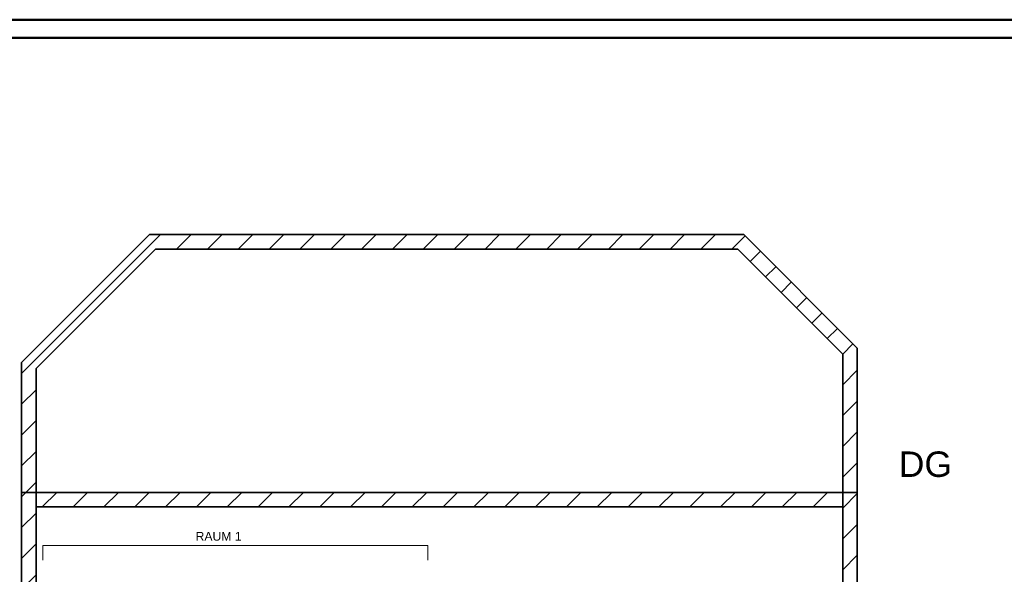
# Model space of a CAD drawing. Extents: x -110 to 890, y -109 to 311.
# Tile 6 of 7: x 434 to 705, y 158 to 311. Entities that reach past the tile are written whole.
import ezdxf

# ---------------------------------------------------------------- set-up
doc = ezdxf.new("R2010")
doc.units = 0
doc.layers.get('0').update_dxf_attribs({"lineweight": 35})
for name, color, linetype, lineweight, true_color in [('A_Wand_allgemein', 7, 'Continuous', 35, 0x585858), ('L_Klimageraet', 7, 'Continuous', 35, 0xababab), ('Rahmen', 7, 'Continuous', 35, 0x009900)]:
    doc.layers.add(name, color=color, linetype=linetype, lineweight=lineweight, true_color=true_color)
doc.layers.add('H_Text', color=7, linetype='Continuous', lineweight=25)
doc.layers.add('Raumnummerierung', color=7, linetype='Continuous', lineweight=18)
doc.styles.get("Standard").update_dxf_attribs({"font": 'arial.ttf'})

# ---------------------------------------------------------------- blocks, each defined once
blk = doc.blocks.new('Wand-A07AMNU71N', base_point=(469.52, 247.62))
at = {"color": 0, "linetype": 'ByBlock', "lineweight": -2, "ltscale": 0.35}
for p, q in [((633.06, 251.62), (469.52, 251.62)), ((631.4, 247.62), (471.18, 247.62))]:
    blk.add_line(p, q, dxfattribs=at)
at = {"color": 0, "lineweight": -2}
for p, q in [((470.39, 249.53), (472.49, 251.62)), ((476.98, 247.62), (480.98, 251.62)), ((485.46, 247.62), (489.46, 251.62)), ((493.95, 247.62), (497.95, 251.62)), ((502.43, 247.62), (506.43, 251.62)), ((510.92, 247.62), (514.92, 251.62)), ((519.4, 247.62), (523.4, 251.62)), ((527.89, 247.62), (531.89, 251.62)), ((536.37, 247.62), (540.37, 251.62)), ((544.86, 247.62), (548.86, 251.62)), ((553.34, 247.62), (557.34, 251.62)), ((561.83, 247.62), (565.83, 251.62)), ((570.32, 247.62), (574.32, 251.62)), ((578.8, 247.62), (582.8, 251.62)), ((587.29, 247.62), (591.29, 251.62)), ((595.77, 247.62), (599.77, 251.62)), ((604.26, 247.62), (608.26, 251.62)), ((612.74, 247.62), (616.74, 251.62)), ((621.23, 247.62), (625.23, 251.62)), ((629.71, 247.62), (632.6, 250.51))]:
    blk.add_line(p, q, dxfattribs=at)
blk = doc.blocks.new('Wand-A07AMNU91N', base_point=(434.31, 176.7))
at = {"color": 0, "linetype": 'ByBlock', "lineweight": -2, "ltscale": 0.35}
for p, q in [((664.28, 180.7), (434.31, 180.7)), ((660.28, 176.7), (438.31, 176.7))]:
    blk.add_line(p, q, dxfattribs=at)
at = {"color": 0, "lineweight": -2}
for p, q in [((434.91, 180.1), (435.51, 180.7)), ((439.99, 176.7), (443.99, 180.7)), ((448.48, 176.7), (452.48, 180.7)), ((456.96, 176.7), (460.96, 180.7)), ((465.45, 176.7), (469.45, 180.7)), ((473.93, 176.7), (477.93, 180.7)), ((482.42, 176.7), (486.42, 180.7)), ((490.9, 176.7), (494.9, 180.7)), ((499.39, 176.7), (503.39, 180.7)), ((507.87, 176.7), (511.87, 180.7)), ((516.36, 176.7), (520.36, 180.7)), ((524.85, 176.7), (528.85, 180.7)), ((533.33, 176.7), (537.33, 180.7)), ((541.82, 176.7), (545.82, 180.7)), ((550.3, 176.7), (554.3, 180.7)), ((558.79, 176.7), (562.79, 180.7)), ((567.27, 176.7), (571.27, 180.7)), ((575.76, 176.7), (579.76, 180.7)), ((584.24, 176.7), (588.24, 180.7)), ((592.73, 176.7), (596.73, 180.7)), ((601.21, 176.7), (605.21, 180.7)), ((609.7, 176.7), (613.7, 180.7)), ((618.18, 176.7), (622.18, 180.7)), ((626.67, 176.7), (630.67, 180.7)), ((635.15, 176.7), (639.15, 180.7)), ((643.64, 176.7), (647.64, 180.7)), ((652.12, 176.7), (656.12, 180.7))]:
    blk.add_line(p, q, dxfattribs=at)
blk = doc.blocks.new('Wand-A07AMNUB1N', base_point=(434.31, -22.63))
at = {"color": 0, "linetype": 'ByBlock', "lineweight": -2, "ltscale": 0.35}
for p, q in [((434.31, 216.41), (434.31, -22.63)), ((438.31, 214.75), (438.31, -22.63))]:
    blk.add_line(p, q, dxfattribs=at)
at = {"color": 0, "lineweight": -2}
for p, q in [((434.31, 213.44), (436.41, 215.54)), ((434.31, 204.96), (438.31, 208.96)), ((434.31, 196.47), (438.31, 200.47)), ((434.31, 187.99), (438.31, 191.99)), ((434.31, 179.5), (438.31, 183.5)), ((434.31, 171.01), (438.31, 175.01)), ((434.31, 162.53), (438.31, 166.53)), ((434.31, 154.04), (438.31, 158.04)), ((434.31, 145.56), (438.31, 149.56)), ((434.31, 137.07), (438.31, 141.07)), ((434.31, 128.59), (438.31, 132.59)), ((434.31, 120.1), (438.31, 124.1)), ((434.31, 111.62), (438.31, 115.62)), ((434.31, 103.13), (438.31, 107.13)), ((434.31, 94.65), (438.31, 98.65)), ((434.31, 86.16), (438.31, 90.16)), ((434.31, 77.68), (438.31, 81.68)), ((434.31, 69.19), (438.31, 73.19)), ((434.31, 60.71), (438.31, 64.71)), ((434.31, 52.22), (438.31, 56.22)), ((434.31, 43.74), (438.31, 47.74)), ((434.31, 35.25), (438.31, 39.25)), ((434.31, 26.76), (438.31, 30.76)), ((434.31, 18.28), (438.31, 22.28)), ((434.31, 9.79), (438.31, 13.79)), ((434.31, 1.31), (438.31, 5.31)), ((434.31, -7.18), (438.31, -3.18)), ((434.31, -15.66), (438.31, -11.66)), ((435.82, -22.63), (438.31, -20.15))]:
    blk.add_line(p, q, dxfattribs=at)
blk = doc.blocks.new('Wand-A07AMNUF1N', base_point=(631.4, 218.75))
at = {"color": 0, "lineweight": -2}
for p, q in [((632.6, 250.51), (633.39, 251.3)), ((634.8, 244.23), (637.63, 247.06)), ((639.04, 239.98), (641.87, 242.81)), ((643.29, 235.74), (646.11, 238.57)), ((647.53, 231.5), (650.36, 234.33)), ((651.77, 227.26), (654.6, 230.09)), ((656.01, 223.01), (658.84, 225.84)), ((660.26, 218.77), (663.08, 221.6))]:
    blk.add_line(p, q, dxfattribs=at)
at = {"color": 0, "linetype": 'ByBlock', "lineweight": -2, "ltscale": 0.35}
for p, q in [((664.28, 220.41), (633.06, 251.62)), ((660.28, 218.75), (631.4, 247.62))]:
    blk.add_line(p, q, dxfattribs=at)
blk = doc.blocks.new('Einzeiliger Text-A07AMNUL1N', base_point=(675.68, 184.96))
at = {"color": 7, "lineweight": 35, "true_color": 0xffffff, "insert": (675.68, 191.96), "char_height": 7, "attachment_point": 1}
blk.add_mtext('{\\fArial;DG}', dxfattribs=at)
blk = doc.blocks.new('Wand-A07AMNUR1N', base_point=(660.28, -26.63))
at = {"color": 0, "linetype": 'ByBlock', "lineweight": -2, "ltscale": 0.35}
for p, q in [((664.28, 220.41), (664.28, -26.63)), ((660.28, 218.75), (660.28, -22.63))]:
    blk.add_line(p, q, dxfattribs=at)
at = {"color": 0, "lineweight": -2}
for p, q in [((660.28, 210.31), (664.28, 214.31)), ((660.28, 201.82), (664.28, 205.82)), ((660.28, 193.34), (664.28, 197.34)), ((660.28, 184.85), (664.28, 188.85)), ((660.28, 176.36), (664.28, 180.36)), ((660.28, 167.88), (664.28, 171.88)), ((660.28, 159.39), (664.28, 163.39)), ((660.28, 150.91), (664.28, 154.91)), ((660.28, 142.42), (664.28, 146.42)), ((660.28, 133.94), (664.28, 137.94)), ((660.28, 125.45), (664.28, 129.45)), ((660.28, 116.97), (664.28, 120.97)), ((660.28, 108.48), (664.28, 112.48)), ((660.28, 100), (664.28, 104)), ((660.28, 91.51), (664.28, 95.51)), ((660.28, 83.03), (664.28, 87.03)), ((660.28, 74.54), (664.28, 78.54)), ((660.28, 66.06), (664.28, 70.06)), ((660.28, 57.57), (664.28, 61.57)), ((660.28, 49.09), (664.28, 53.09)), ((660.28, 40.6), (664.28, 44.6)), ((660.28, 32.12), (664.28, 36.12)), ((660.28, 23.63), (664.28, 27.63)), ((660.28, 15.14), (664.28, 19.14)), ((660.28, 6.66), (664.28, 10.66)), ((660.28, -1.83), (664.28, 2.17)), ((660.28, -10.31), (664.28, -6.31)), ((660.28, -18.8), (664.28, -14.8)), ((662.6, -24.96), (664.28, -23.28))]:
    blk.add_line(p, q, dxfattribs=at)
blk = doc.blocks.new('Wand-A07AMNUX1N', base_point=(434.31, 214.75))
at = {"color": 0, "linetype": 'ByBlock', "lineweight": -2, "ltscale": 0.35}
for p, q in [((469.52, 251.62), (434.31, 216.41)), ((471.18, 247.62), (438.31, 214.75))]:
    blk.add_line(p, q, dxfattribs=at)
at = {"color": 0, "lineweight": -2}
blk.add_line((436.41, 215.54), (470.39, 249.53), dxfattribs=at)

msp = doc.modelspace()

# ---------------------------------------------------------------- linework, layer by layer
at = {"layer": 'A_Wand_allgemein', "ltscale": 0.35}
msp.add_line((633.06, 251.62), (469.52, 251.62), dxfattribs=at)
at = {"layer": 'Rahmen', "lineweight": 50, "ltscale": 0.5}
for points in [[(889.73, -109.23), (889.73, 310.77), (-110.49, 310.77), (-110.49, -109.23), (539.73, -109.23), (789.73, -109.23), (889.73, -109.23)], [(884.73, -104.23), (884.73, 305.77), (-85.49, 305.77), (-85.49, -104.23), (534.73, -104.23), (784.73, -104.23), (884.73, -104.23)]]:
    msp.add_lwpolyline(points, close=True, dxfattribs=at)
at = {"layer": 'Raumnummerierung', "ltscale": 0.18}
for p, q in [((440.2, 166.07), (546.11, 166.07)), ((440.2, 166.07), (440.2, 162.07)), ((546.11, 166.07), (546.11, 162.07))]:
    msp.add_line(p, q, dxfattribs=at)

# ---------------------------------------------------------------- block references
at = {"layer": 'A_Wand_allgemein', "ltscale": 0.35}
for name, p in [('Wand-A07AMNUX1N', (434.31, 214.75)), ('Wand-A07AMNU71N', (469.52, 247.62)), ('Wand-A07AMNUF1N', (631.4, 218.75)), ('Wand-A07AMNUR1N', (660.28, -26.63)), ('Wand-A07AMNUB1N', (434.31, -22.63)), ('Wand-A07AMNU91N', (434.31, 176.7))]:
    msp.add_blockref(name, p, dxfattribs=at)
at = {"layer": 'H_Text', "color": 0, "linetype": 'ByBlock', "lineweight": -2, "ltscale": 0.13}
msp.add_blockref('Einzeiliger Text-A07AMNUL1N', (675.68, 184.96), dxfattribs=at)

# ---------------------------------------------------------------- texts
at = {"layer": 'L_Klimageraet', "color": 7, "ltscale": 0.35, "insert": (482.19, 169.81), "char_height": 2.4, "attachment_point": 1}
msp.add_mtext('{\\fArial;RAUM 1}', dxfattribs=at)

doc.saveas('drawing.dxf')
